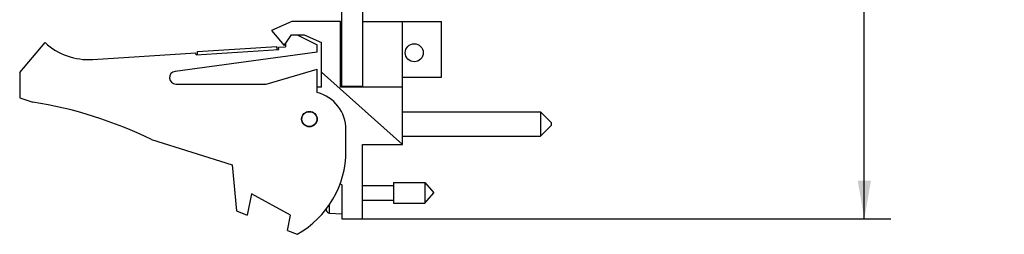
# Model space of a CAD drawing. Header units: inches. Extents: x 0.2 to 16.8, y 0.1 to 10.8.
# Tile 2 of 10: x 6.6 to 11.2, y 3.1 to 4.1. Entities that reach past the tile are written whole.
import ezdxf

# ---------------------------------------------------------------- set-up
doc = ezdxf.new("R2010")
doc.units = ezdxf.units.IN
doc.header["$LTSCALE"] = 0.935
doc.header["$MEASUREMENT"] = 0
doc.layers.get('0').update_dxf_attribs({"linetype": 'CONTINUOUS'})
doc.layers.add('DIMENSIONS', color=7, linetype='CONTINUOUS')
doc.styles.get("Standard").update_dxf_attribs({"font": 'txt', "width": 0.8})
doc.dimstyles.new('DIMSTYLE_2', dxfattribs={"dimtxt": 0.125, "dimasz": 0.18, "dimexe": 0.18, "dimexo": 0.0625, "dimgap": 0.09, "dimtad": 0, "dimtih": 1, "dimtoh": 1, "dimdec": 3, "dimzin": 4, "dimdsep": 46, "dimtxsty": 'STANDARD', "dimblk": '_FILLED', "dimblk1": '_FILLED', "dimblk2": '_FILLED', "dimcen": 0.09, "dimadec": 0, "dimazin": 0, "dimtp": 0.001, "dimtm": 0.001, "dimtfac": 1, "dimtdec": 3, "dimtofl": 0, "dimtmove": 0, "dimatfit": 3, "dimldrblk": '_FILLED', "dimfxl": 1, "dimtolj": 1, "dimtzin": 4, "dimarcsym": 0})

# ---------------------------------------------------------------- blocks, each defined once
blk = doc.blocks.new('_FILLED')
at = {"color": 0, "linetype": 'BYBLOCK'}
blk.add_solid([(0, 0), (-1, 0.174), (-1, -0.174)], dxfattribs=at)
blk = doc.blocks.new('*D13')
at = {"layer": 'DIMENSIONS', "color": 2, "linetype": 'CONTINUOUS'}
for p, q in [((8.2694, 8.1898), (10.6907, 8.1898)), ((10.5657, 8.1898), (10.5657, 5.9599)), ((10.5657, 3.1251), (10.5657, 5.7099)), ((8.1694, 3.1251), (10.6907, 3.1251))]:
    blk.add_line(p, q, dxfattribs=at)
at = {"layer": 'DIMENSIONS', "color": 2, "linetype": 'CONTINUOUS', "xscale": 0.18, "yscale": 0.18, "zscale": 0.18}
for p, rotation in [((10.5657, 8.1898), 90), ((10.5657, 3.1251), 270)]:
    blk.add_blockref('_FILLED', p, dxfattribs=dict(at, rotation=rotation))
at = {"layer": 'DIMENSIONS', "color": 2, "linetype": 'CONTINUOUS', "width": 0.8}
for s, p in [('5.065', (9.8532, 5.7724)), ('[', (10.4782, 5.7724)), ('128.64', (10.5782, 5.7724)), (']', (11.1782, 5.7724))]:
    blk.add_text(s, height=0.125, dxfattribs=at).set_placement(p)

msp = doc.modelspace()

# ---------------------------------------------------------------- linework, layer by layer
at = {"color": 7, "linetype": 'CONTINUOUS'}
for p, q in [((8.1069, 3.7468), (8.1069, 8.1898)), ((8.2069, 3.7441), (8.2069, 8.1898)), ((7.8719, 4.0541), (7.7769, 4.0111)), ((8.1019, 4.0541), (7.8719, 4.0541)), ((8.1019, 3.7441), (8.1019, 4.0541)), ((8.2069, 4.0541), (8.5769, 4.0541)), ((8.3929, 3.4751), (8.3929, 4.0541)), ((8.5769, 3.7911), (8.5769, 4.0541)), ((7.7769, 4.0111), (7.8369, 3.9411)), ((7.8369, 3.9411), (7.87, 3.9911)), ((7.87, 3.9911), (7.93, 3.9911)), ((7.8979, 3.9911), (7.9919, 3.9441)), ((7.93, 3.9911), (8.0119, 3.9541)), ((6.5919, 3.8141), (6.7119, 3.9541)), ((7.8419, 3.9486), (7.8419, 3.9341)), ((7.9919, 3.9091), (7.9919, 3.9441)), ((8.0119, 3.7441), (8.0119, 3.9541)), ((6.9354, 3.8747), (7.4208, 3.9065)), ((7.9919, 3.9091), (7.3229, 3.8188)), ((7.4214, 3.8965), (7.4208, 3.9065)), ((7.4214, 3.8965), (7.8106, 3.922)), ((7.4279, 3.912), (7.8021, 3.9365)), ((7.4289, 3.897), (7.4279, 3.912)), ((7.8031, 3.9215), (7.8021, 3.9365)), ((7.8099, 3.932), (7.8419, 3.9341)), ((7.8106, 3.922), (7.8099, 3.932)), ((6.5919, 3.8141), (6.5919, 3.6941)), ((7.7519, 3.7591), (7.9919, 3.8291)), ((7.9919, 3.7191), (7.9919, 3.8291)), ((8.3929, 3.4751), (8.0119, 3.8157)), ((7.3269, 3.7591), (7.7519, 3.7591)), ((8.3929, 3.7911), (8.5769, 3.7911)), ((8.0119, 3.7441), (7.9919, 3.7441)), ((8.3929, 3.7441), (8.1019, 3.7441)), ((8.2069, 3.7468), (8.1069, 3.7468)), ((6.5919, 3.6941), (6.6539, 3.6745)), ((8.3929, 3.6289), (9.0429, 3.6289)), ((9.0429, 3.6289), (9.0929, 3.5789)), ((9.0429, 3.6289), (9.0429, 3.5139)), ((9.0929, 3.5789), (9.0929, 3.5639)), ((8.1269, 3.4441), (8.1269, 3.5448)), ((9.0429, 3.5139), (9.0929, 3.5639)), ((7.2118, 3.4988), (7.5919, 3.3791)), ((8.2049, 3.4751), (8.3929, 3.4751)), ((8.2049, 3.1251), (8.2049, 3.4751)), ((8.3929, 3.5139), (9.0429, 3.5139)), ((7.5919, 3.3791), (7.6119, 3.1621)), ((8.0991, 3.2916), (8.1069, 3.2851)), ((8.3506, 3.2963), (8.4986, 3.2963)), ((8.3506, 3.2963), (8.3506, 3.1979)), ((8.4986, 3.2963), (8.5399, 3.2471)), ((8.4986, 3.2963), (8.4986, 3.1979)), ((7.6819, 3.2428), (7.6619, 3.1428)), ((7.8658, 3.1428), (7.6819, 3.2428)), ((8.1069, 3.2851), (8.1069, 3.1251)), ((8.2049, 3.2821), (8.3506, 3.2821)), ((8.4986, 3.1979), (8.5399, 3.2471)), ((8.2049, 3.212), (8.3506, 3.212)), ((8.3506, 3.1979), (8.4986, 3.1979)), ((7.6119, 3.1621), (7.6619, 3.1428)), ((8.0355, 3.1639), (8.0355, 3.1739)), ((8.0497, 3.1523), (8.0497, 3.1927)), ((8.0497, 3.1523), (8.1069, 3.149)), ((7.8513, 3.07), (7.8658, 3.1428)), ((8.1069, 3.1251), (8.2049, 3.1251)), ((7.8513, 3.07), (7.8979, 3.0521))]:
    msp.add_line(p, q, dxfattribs=at)
for centre, radius in [((8.4479, 3.9065), 0.0425), ((7.9549, 3.5941), 0.0365), ((7.9549, 3.5941), 0.035)]:
    msp.add_circle(centre, radius, dxfattribs=at)
for centre, radius, start, end in [((6.9158, 4.1741), 0.3, 227.1666, 273.7467), ((8.1069, 3.9026), 0.0806, 90, 93.559), ((7.3269, 3.7891), 0.03, 97.6845, 270), ((8.1069, 3.8669), 0.0806, 266.441, 270), ((7.9469, 3.5448), 0.18, 0, 75.5225), ((6.3305, 1.6745), 2.026, 64.2145, 80.8167), ((7.6769, 3.4441), 0.45, 299.4136, 360), ((8.3372, 3.2471), 0.313, 193.9514, 195.4149), ((8.0506, 3.1681), 0.0157, 195.4149, 266.6961)]:
    msp.add_arc(centre, radius, start, end, dxfattribs=at)

# ---------------------------------------------------------------- dimensions: what is measured, and where the dimension line sits
at = {"layer": 'DIMENSIONS', "color": 2, "linetype": 'CONTINUOUS'}
dim = msp.add_linear_dim(base=(10.5657, 8.1898), p1=(8.1694, 3.1251), p2=(8.2694, 8.1898), angle=90, dimstyle='DIMSTYLE_2', dxfattribs=at)
dim.commit()
dim.dimension.update_dxf_attribs({"geometry": '*D13', "text_midpoint": (10.5657, 5.8349), "dimtype": 160})

doc.saveas('drawing.dxf')
